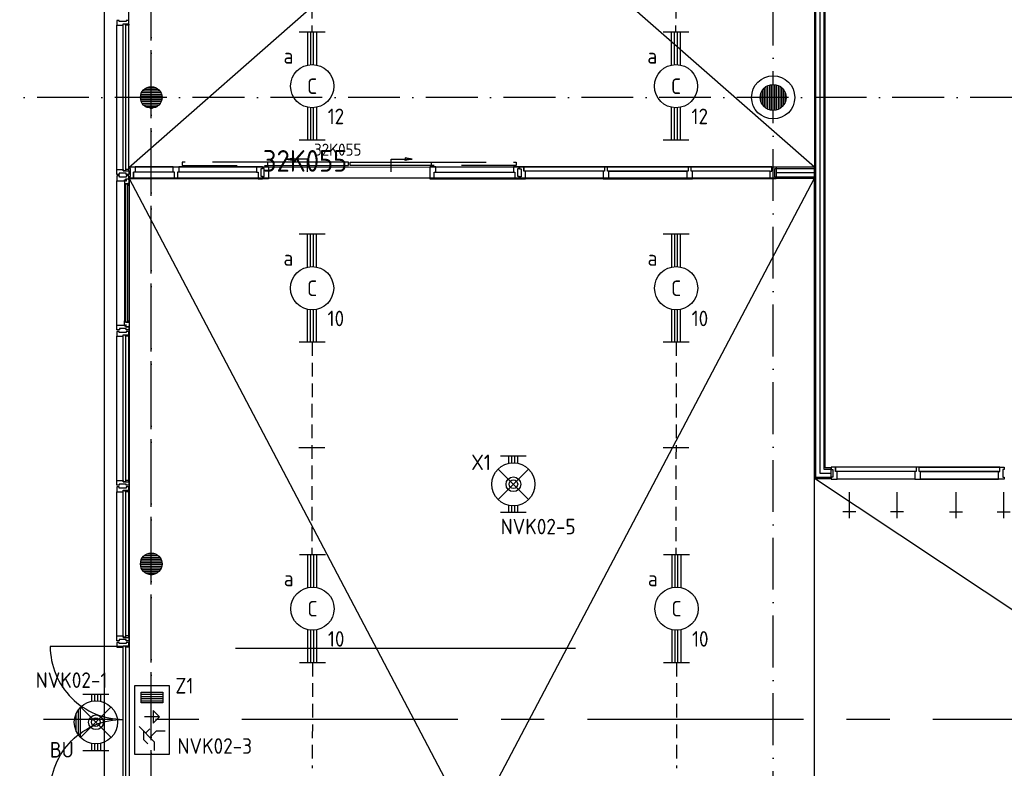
# Model space of a CAD drawing. Header units: millimetres. Extents: x 90707 to 259985, y -1262 to 84291.
# Tile 9 of 85: x 97023 to 108422, y 50041 to 58708. Entities that reach past the tile are written whole.
import ezdxf
from ezdxf.enums import TextEntityAlignment as Align

# ---------------------------------------------------------------- set-up
doc = ezdxf.new("R2010")
doc.units = ezdxf.units.MM
doc.header["$LTSCALE"] = 100
for name, pattern in [('CENTER2', [11.25, 7.5, -1.25, 1.25, -1.25]), ('CENTERX2', [40, 25, -5, 5, -5]), ('DASHDOT', [9, 6, -1.5, 0, -1.5]), ('HIDDEN', [9.525, 6.35, -3.175])]:
    doc.linetypes.add(name, pattern=pattern)
doc.layers.get('0').update_dxf_attribs({"linetype": 'CONTINUOUS'})
for name, color, linetype in [('AL$1----_ALGEMEEN', 7, 'CONTINUOUS'), ('AL$1----_MAATVOERING', 7, 'CONTINUOUS'), ('AL$7----_STRAMIEN', 1, 'DASHDOT'), ('AL$8----_HULPKOLOM', 2, 'CONTINUOUS'), ('AL$8----_HULPLIJNEN', 2, 'CONTINUOUS'), ('AL21----_BUITENWAND', 4, 'CONTINUOUS'), ('AL22----_BINNENWAND', 7, 'CONTINUOUS'), ('AL28----_KONSTRUKTIE', 3, 'CONTINUOUS'), ('AL31----_BUITENKOZ', 7, 'CONTINUOUS'), ('AL32----_BINNENKOZ', 7, 'CONTINUOUS'), ('AL32----_KOZIJNMERK', 1, 'CONTINUOUS'), ('AL74----_INRSANITAIR', 7, 'CONTINUOUS'), ('ALL-----_REFLIJNEN', 8, 'CONTINUOUS'), ('ALN-----_BLOCKNAAM', 2, 'CONTINUOUS'), ('ALXAA---_GEWBETON', 12, 'CONTINUOUS'), ('ALXOU---_GLAS', 7, 'CONTINUOUS'), ('EB63101-_ATTRIB', 2, 'CONTINUOUS'), ('EB63202-_ATTRIB', 2, 'CONTINUOUS'), ('EB63501-_ATTRIB', 2, 'CONTINUOUS'), ('EL63101-_LICHT-ARM', 3, 'CONTINUOUS'), ('EL63202-_NOODVRL-TXT', 3, 'CONTINUOUS'), ('EL63501-_NOODVRL-ARM', 3, 'CONTINUOUS'), ('EL6441--_DATACOM', 3, 'CONTINUOUS'), ('LIJN035', 50, 'CONTINUOUS'), ('STRAMIEN', 1, 'CENTER2'), ('VOLGNUMMER', 7, 'CONTINUOUS')]:
    doc.layers.add(name, color=color, linetype=linetype)
doc.styles.add('1_8', font='ISO', dxfattribs={"height": 1.8})
doc.styles.add('NORATT', font='isocp.shx')
doc.styles.get("Standard").update_dxf_attribs({"font": 'iso.shx'})

# ---------------------------------------------------------------- blocks, each defined once
blk = doc.blocks.new('EJ3T01W')
at = {"color": 0}
for p, q in [((-3.25, -1.5), (-3.25, 1.5)), ((-1.77, 1.77), (1.77, -1.77)), ((1.77, 1.77), (-1.77, -1.77)), ((3.25, -1.5), (3.25, 1.5)), ((-3.25, 0.52), (-2.44, 0.52)), ((-3.25, 0.17), (-2.49, 0.17)), ((2.44, 0.52), (3.25, 0.52)), ((2.49, 0.17), (3.25, 0.17)), ((-3.25, -0.17), (-2.49, -0.17)), ((-3.25, -0.52), (-2.44, -0.52)), ((2.44, -0.52), (3.25, -0.52)), ((2.49, -0.17), (3.25, -0.17))]:
    blk.add_line(p, q, dxfattribs=at)
for p, q in [((1.77, -1.77), (-1.77, -1.77)), ((1.48, -2.02), (-1.48, -2.02)), ((1.05, -2.27), (-1.05, -2.27))]:
    blk.add_line(p, q)
at = {"color": 6}
blk.add_lwpolyline([(1.77, -1.77), (1.75, -1.75)], dxfattribs=at)
at = {"color": 0}
for radius in [2.5, 0.85, 0.5]:
    blk.add_circle((0, 0), radius, dxfattribs=at)
at = {"color": 6, "style": '1_8'}
for tag, flags, p in [('A_CODE', 8, (-3.5, 2.75)), ('SCHAK', 8, (3.5, 2.75)), ('GROEP', 8, (-3.5, -2.75)), ('KAST', 9, (3.5, -2.75))]:
    blk.add_attdef(tag, text='', height=1.8, dxfattribs=dict(at, flags=flags)).set_placement(p, align=Align.MIDDLE)
blk = doc.blocks.new('ES3N026')
for p, q in [((2.25, 1.25), (2.25, -1.25)), ((2.5, 1.25), (2.5, -1.25)), ((2.75, 1.25), (2.75, -1.25)), ((3, 1.25), (3, -1.25)), ((-1.5, 0.75), (-1, 0.25)), ((0.38, -0.88), (0.38, 0.87))]:
    blk.add_line(p, q)
for points in [[(4.01, 2.01), (4.01, -1.98), (-3.99, -1.98), (-3.99, 2.01)], [(3.25, -1.25), (2, -1.25), (2, 1.25), (3.25, 1.25)], [(0.38, -0.88), (1.12, -0.13), (-0.37, -0.13)]]:
    blk.add_lwpolyline(points, close=True)
for points in [[(-0.75, 1.5), (-2.5, -0.25), (-3.5, -0.25)], [(-1.25, 1), (-2.25, 1), (-2.75, 0.5)], [(-2, 0.25), (-1.25, -0.5), (-1.25, -1.5)]]:
    blk.add_lwpolyline(points)
at = {"color": 2, "style": '1_8', "flags": 8}
blk.add_attdef('NUMMER', text='', height=1.8, dxfattribs=at).set_placement((4, 3.75), align=Align.MIDDLE)
at = {"style": '1_8'}
for tag, flags, p in [('A_CODE', 8, (-3.5, 2.75)), ('SCHAK', 8, (3.5, 2.75)), ('GROEP', 8, (-3.5, -2.75)), ('KAST', 9, (3.5, -2.75))]:
    blk.add_attdef(tag, text='', height=1.8, dxfattribs=dict(at, flags=flags)).set_placement(p, align=Align.MIDDLE_CENTER)
blk = doc.blocks.new('EJ3T01')
at = {"color": 0}
for p, q in [((-3.25, -1.5), (-3.25, 1.5)), ((-1.77, 1.77), (1.77, -1.77)), ((1.77, 1.77), (-1.77, -1.77)), ((3.25, -1.5), (3.25, 1.5)), ((-3.25, 0.52), (-2.44, 0.52)), ((-3.25, 0.17), (-2.49, 0.17)), ((2.44, 0.52), (3.25, 0.52)), ((2.49, 0.17), (3.25, 0.17)), ((-3.25, -0.17), (-2.49, -0.17)), ((-3.25, -0.52), (-2.44, -0.52)), ((2.44, -0.52), (3.25, -0.52)), ((2.49, -0.17), (3.25, -0.17))]:
    blk.add_line(p, q, dxfattribs=at)
at = {"color": 6}
blk.add_lwpolyline([(1.77, -1.77), (1.75, -1.75)], dxfattribs=at)
at = {"color": 0}
for radius in [2.5, 0.85, 0.5]:
    blk.add_circle((0, 0), radius, dxfattribs=at)
at = {"color": 6, "style": '1_8'}
for tag, flags, p in [('A_CODE', 8, (-3.5, 2.75)), ('SCHAK', 8, (3.5, 2.75)), ('GROEP', 8, (-3.5, -2.75)), ('KAST', 9, (3.5, -2.75))]:
    blk.add_attdef(tag, text='', height=1.8, dxfattribs=dict(at, flags=flags)).set_placement(p, align=Align.MIDDLE)
blk = doc.blocks.new('EJ3T20')
at = {"color": 0}
for p, q in [((-6.25, -1.5), (-6.25, 1.5)), ((-6.25, -1.5), (-6.25, 1.5)), ((6.25, -1.5), (6.25, 1.5)), ((6.25, -1.5), (6.25, 1.5)), ((-6.25, 0.52), (-2.44, 0.52)), ((-6.25, 0.52), (-2.44, 0.52)), ((-6.25, 0.17), (-2.49, 0.17)), ((-6.25, 0.17), (-2.49, 0.17)), ((2.44, 0.52), (6.25, 0.52)), ((2.44, 0.52), (6.25, 0.52)), ((2.49, 0.17), (6.25, 0.17)), ((2.49, 0.17), (6.25, 0.17)), ((-6.25, -0.17), (-2.49, -0.17)), ((-6.25, -0.17), (-2.49, -0.17)), ((-6.25, -0.52), (-2.44, -0.52)), ((-6.25, -0.52), (-2.44, -0.52)), ((2.44, -0.52), (6.25, -0.52)), ((2.44, -0.52), (6.25, -0.52)), ((2.49, -0.17), (6.25, -0.17)), ((2.49, -0.17), (6.25, -0.17))]:
    blk.add_line(p, q, dxfattribs=at)
blk.add_circle((0, 0), 2.5, dxfattribs=at)
blk.add_circle((0, 0), 2.5, dxfattribs=at)
at = {"style": 'NORATT', "flags": 9}
blk.add_attdef('GELIJK', text='', height=1.8, dxfattribs=at).set_placement((3.5, 5), align=Align.MIDDLE_CENTER)
at = {"color": 6}
for tag, style, flags, p in [('SCHAK', 'NORATT', 8, (3.5, 2.75)), ('SCHAK', '1_8', 8, (3.5, 2.75)), ('A_CODE', 'NORATT', 8, (0, 0)), ('A_CODE', '1_8', 8, (0, 0)), ('GROEP', 'NORATT', 8, (-3.5, -2.75)), ('GROEP', '1_8', 8, (-3.5, -2.75)), ('KAST', 'NORATT', 9, (3.5, -2.75)), ('KAST', '1_8', 9, (3.5, -2.75))]:
    blk.add_attdef(tag, text='', height=1.8, dxfattribs=dict(at, style=style, flags=flags)).set_placement(p, align=Align.MIDDLE)
blk = doc.blocks.new('32K055')
at = {"layer": 'AL31----_BUITENKOZ'}
for points in [[(273, 144), (355, 160), (355, 144)], [(273, 144), (355, 128), (355, 144)], [(516, -3), (516, 144), (273, 144)], [(1485, -3), (1485, 144), (1728, 144)], [(1728, 144), (1646, 160), (1646, 144)], [(1728, 144), (1646, 128), (1646, 144)]]:
    blk.add_lwpolyline(points, dxfattribs=at)
at = {"layer": 'AL31----_BUITENKOZ', "color": 1, "linetype": 'HIDDEN'}
for points in [[(52, 112), (-933, 112), (-933, 71), (52, 71)], [(1949, 112), (2934, 112), (2934, 71), (1949, 71)]]:
    blk.add_lwpolyline(points, dxfattribs=at)
at = {"layer": 'AL31----_BUITENKOZ', "linetype": 'Continuous'}
for points in [[(991, 71), (991, 112), (52, 112), (52, 71)], [(1011, 71), (1011, 112), (1949, 112), (1949, 71)]]:
    blk.add_lwpolyline(points, close=True, dxfattribs=at)
at = {"layer": 'AL32----_BINNENKOZ'}
for points in [[(0, -82), (0, -57), (16, -57), (16, 35), (0, 35), (0, 57), (67, 57), (67, -6), (67, -6), (67, -82), (0, -82)], [(2968, -82), (2968, -57), (2952, -57), (2952, 35), (2968, 35), (2968, 57), (2901, 57), (2901, -6), (2918, -6), (2918, -82), (2968, -82)]]:
    blk.add_lwpolyline(points, dxfattribs=at)
blk.add_lwpolyline([(2001, -6), (2001, 57), (1934, 57), (1934, -82), (1984, -82), (1984, -6)], close=True, dxfattribs=at)
at = {"layer": 'AL32----_BINNENKOZ', "color": 1}
for points in [[(2001, 57), (2901, 57)], [(1984, -82), (2918, -82)], [(2001, -6), (2901, -6)]]:
    blk.add_lwpolyline(points, dxfattribs=at)
at = {"layer": 'AL32----_KOZIJNMERK'}
blk.add_text('32K055', height=140, dxfattribs=at).set_placement((593, 185))
at = {"layer": 'ALN-----_BLOCKNAAM', "linetype": 'Continuous'}
blk.add_text('32K055', height=250, dxfattribs=at).set_placement((0, 0))
blk = doc.blocks.new('A$Cca306792')
at = {"layer": 'AL$1----_ALGEMEEN', "color": 8}
for p, q in [((7171, 43063), (15105, 58136)), ((15105, 58136), (7171, 58135)), ((15105, 43063), (7171, 58135)), ((7171, 58135), (7171, 43063)), ((15105, 43063), (15105, 58136)), ((32566, 43059), (15105, 54657)), ((15105, 43063), (15105, 54657))]:
    blk.add_line(p, q, dxfattribs=at)
at = {"layer": 'AL$1----_MAATVOERING', "color": 8}
for p, q in [((7168, 58260), (15105, 65225)), ((15105, 58261), (7168, 65225)), ((7168, 58260), (7168, 65225)), ((15105, 65225), (15105, 58261)), ((15105, 58261), (7168, 58260))]:
    blk.add_line(p, q, dxfattribs=at)
at = {"layer": 'AL$7----_STRAMIEN', "color": 1}
for points in [[(7428, 38313), (7428, 78902)], [(7428, 38128), (7428, 78717)], [(14628, 38070), (14628, 78659)], [(146222, 59070), (2867, 59070)]]:
    blk.add_lwpolyline(points, dxfattribs=at)
at = {"layer": 'AL$8----_HULPKOLOM', "color": 8}
blk.add_circle((14628, 59070), 250, dxfattribs=at)
at = {"layer": 'AL$8----_HULPLIJNEN', "color": 8}
for p, q in [((15220, 56760), (15220, 64028)), ((8404, 52695), (12340, 52695))]:
    blk.add_line(p, q, dxfattribs=at)
at = {"layer": 'AL21----_BUITENWAND', "color": 8}
for p, q in [((6888, 58020), (6888, 77010)), ((6888, 42780), (6888, 58020))]:
    blk.add_line(p, q, dxfattribs=at)
at = {"layer": 'AL22----_BINNENWAND', "color": 8}
for p, q in [((15105, 65225), (15105, 54657)), ((15230, 54782), (15230, 65100)), ((15105, 58261), (14661, 58261)), ((14661, 58261), (14661, 58136)), ((15105, 58136), (15105, 58261)), ((14661, 58136), (15105, 58136)), ((15301, 54782), (15230, 54782)), ((15301, 54657), (15301, 54782)), ((15105, 54657), (15301, 54657))]:
    blk.add_line(p, q, dxfattribs=at)
at = {"layer": 'AL22----_BINNENWAND', "color": 8, "linetype": 'Continuous'}
for p, q in [((15120, 65210), (15120, 54672)), ((15215, 65115), (15215, 54767)), ((14661, 58246), (15105, 58246)), ((14661, 58151), (15105, 58151)), ((15215, 54767), (15301, 54767)), ((15120, 54672), (15301, 54672))]:
    blk.add_line(p, q, dxfattribs=at)
at = {"layer": 'AL28----_KONSTRUKTIE', "color": 8}
for centre, radius in [((7428, 59070), 125), ((7428, 59070), 125), ((7428, 59070), 125), ((7428, 59070), 125), ((14628, 59070), 150), ((7428, 53670), 125), ((7428, 53670), 125), ((7428, 53670), 125), ((7428, 53670), 125)]:
    blk.add_circle(centre, radius, dxfattribs=at)
at = {"layer": 'AL31----_BUITENKOZ', "color": 8, "linetype": 'Continuous'}
for p, q in [((7035, 59961), (7029, 59961)), ((7029, 59961), (7029, 59942)), ((7049, 59961), (7035, 59961)), ((7058, 59961), (7049, 59961)), ((7049, 59961), (7049, 59961)), ((7058, 59947), (7058, 59961)), ((7148, 59961), (7138, 59961)), ((7138, 59961), (7138, 59947)), ((7162, 59961), (7148, 59961)), ((7148, 59961), (7148, 59961)), ((7168, 59961), (7162, 59961)), ((7168, 59922), (7168, 59961)), ((7029, 59942), (7029, 59905)), ((7029, 59905), (7036, 59905)), ((7036, 59905), (7040, 59905)), ((7040, 59905), (7048, 59905)), ((7048, 59905), (7101, 59905)), ((7138, 59947), (7058, 59947)), ((7101, 59905), (7101, 59922)), ((7101, 59922), (7168, 59922)), ((7131, 59922), (7163, 59922)), ((7131, 59905), (7131, 59922)), ((7168, 59905), (7131, 59905)), ((7163, 59922), (7163, 59917)), ((7163, 59917), (7168, 59917)), ((7168, 59917), (7168, 59905)), ((7029, 58198), (7029, 58235)), ((7029, 58235), (7036, 58235)), ((7029, 58179), (7029, 58198)), ((7035, 58179), (7029, 58179)), ((7049, 58179), (7035, 58179)), ((7036, 58235), (7040, 58235)), ((7040, 58235), (7048, 58235)), ((7048, 58235), (7101, 58235)), ((7058, 58179), (7049, 58179)), ((7049, 58179), (7049, 58179)), ((7138, 58193), (7058, 58193)), ((7058, 58193), (7058, 58179)), ((7101, 58235), (7101, 58218)), ((7101, 58218), (7168, 58218)), ((7168, 58235), (7131, 58235)), ((7131, 58235), (7131, 58218)), ((7131, 58218), (7163, 58218)), ((7138, 58179), (7138, 58193)), ((7148, 58179), (7138, 58179)), ((7162, 58179), (7148, 58179)), ((7148, 58179), (7148, 58179)), ((7168, 58179), (7162, 58179)), ((7163, 58218), (7163, 58223)), ((7163, 58223), (7168, 58223)), ((7168, 58223), (7168, 58235)), ((7168, 58218), (7168, 58179)), ((7035, 56361), (7029, 56361)), ((7029, 56361), (7029, 56342)), ((7029, 56342), (7029, 56305)), ((7049, 56361), (7035, 56361)), ((7058, 56361), (7049, 56361)), ((7049, 56361), (7049, 56361)), ((7058, 56347), (7058, 56361)), ((7138, 56347), (7058, 56347)), ((7101, 56305), (7101, 56322)), ((7101, 56322), (7168, 56322)), ((7131, 56322), (7163, 56322)), ((7131, 56305), (7131, 56322)), ((7148, 56361), (7138, 56361)), ((7138, 56361), (7138, 56347)), ((7162, 56361), (7148, 56361)), ((7148, 56361), (7148, 56361)), ((7168, 56361), (7162, 56361)), ((7163, 56322), (7163, 56317)), ((7163, 56317), (7168, 56317)), ((7168, 56322), (7168, 56361)), ((7168, 56317), (7168, 56305)), ((7029, 56305), (7036, 56305)), ((7036, 56305), (7040, 56305)), ((7040, 56305), (7048, 56305)), ((7048, 56305), (7101, 56305)), ((7168, 56305), (7131, 56305)), ((7029, 54598), (7029, 54635)), ((7029, 54635), (7036, 54635)), ((7036, 54635), (7040, 54635)), ((7040, 54635), (7048, 54635)), ((7048, 54635), (7101, 54635)), ((7101, 54635), (7101, 54618)), ((7101, 54618), (7168, 54618)), ((7168, 54635), (7131, 54635)), ((7131, 54635), (7131, 54618)), ((7131, 54618), (7163, 54618)), ((7163, 54618), (7163, 54623)), ((7163, 54623), (7168, 54623)), ((7168, 54623), (7168, 54635)), ((7168, 54618), (7168, 54579)), ((7029, 54579), (7029, 54598)), ((7035, 54579), (7029, 54579)), ((7035, 54561), (7029, 54561)), ((7029, 54561), (7029, 54542)), ((7029, 54542), (7029, 54505)), ((7029, 54505), (7036, 54505)), ((7049, 54579), (7035, 54579)), ((7049, 54561), (7035, 54561)), ((7036, 54505), (7040, 54505)), ((7040, 54505), (7048, 54505)), ((7048, 54505), (7101, 54505)), ((7058, 54579), (7049, 54579)), ((7049, 54579), (7049, 54579)), ((7058, 54561), (7049, 54561)), ((7049, 54561), (7049, 54561)), ((7138, 54593), (7058, 54593)), ((7058, 54593), (7058, 54579)), ((7058, 54547), (7058, 54561)), ((7138, 54547), (7058, 54547)), ((7101, 54505), (7101, 54522)), ((7101, 54522), (7168, 54522)), ((7131, 54522), (7163, 54522)), ((7131, 54505), (7131, 54522)), ((7168, 54505), (7131, 54505)), ((7138, 54579), (7138, 54593)), ((7148, 54579), (7138, 54579)), ((7148, 54561), (7138, 54561)), ((7138, 54561), (7138, 54547)), ((7162, 54579), (7148, 54579)), ((7148, 54579), (7148, 54579)), ((7162, 54561), (7148, 54561)), ((7148, 54561), (7148, 54561)), ((7168, 54579), (7162, 54579)), ((7168, 54561), (7162, 54561)), ((7163, 54522), (7163, 54517)), ((7163, 54517), (7168, 54517)), ((7168, 54522), (7168, 54561)), ((7168, 54517), (7168, 54505)), ((7029, 52798), (7029, 52835)), ((7029, 52835), (7036, 52835)), ((7029, 52779), (7029, 52798)), ((7036, 52835), (7040, 52835)), ((7040, 52835), (7048, 52835)), ((7048, 52835), (7101, 52835)), ((7138, 52793), (7058, 52793)), ((7058, 52793), (7058, 52779)), ((7101, 52835), (7101, 52818)), ((7101, 52818), (7168, 52818)), ((7168, 52835), (7131, 52835)), ((7131, 52835), (7131, 52818)), ((7131, 52818), (7163, 52818)), ((7138, 52779), (7138, 52793)), ((7163, 52818), (7163, 52823)), ((7163, 52823), (7168, 52823)), ((7168, 52823), (7168, 52835)), ((7168, 52818), (7168, 52779)), ((7035, 52779), (7029, 52779)), ((7049, 52779), (7035, 52779)), ((7058, 52779), (7049, 52779)), ((7049, 52779), (7049, 52779)), ((7148, 52779), (7138, 52779)), ((7162, 52779), (7148, 52779)), ((7148, 52779), (7148, 52779)), ((7168, 52779), (7162, 52779))]:
    blk.add_line(p, q, dxfattribs=at)
at = {"layer": 'AL31----_BUITENKOZ', "color": 8}
for p, q in [((7029, 58235), (7029, 59905)), ((7168, 58235), (7168, 59905)), ((7059, 58161), (7029, 58161)), ((7029, 58161), (7029, 58105)), ((7059, 58147), (7059, 58161)), ((7139, 58147), (7059, 58147)), ((7168, 58161), (7139, 58161)), ((7139, 58161), (7139, 58147)), ((7168, 58128), (7168, 58161)), ((7029, 56435), (7029, 58105)), ((7029, 58105), (7117, 58105)), ((7117, 58105), (7117, 58114)), ((7117, 58114), (7132, 58114)), ((7132, 58110), (7117, 58110)), ((7117, 58110), (7117, 58105)), ((7117, 58105), (7117, 58058)), ((7117, 58058), (7117, 56482)), ((7117, 58058), (7130, 58055)), ((7130, 58055), (7130, 58072)), ((7130, 58072), (7171, 58072)), ((7132, 58114), (7132, 58128)), ((7132, 58128), (7168, 58128)), ((7132, 58102), (7132, 58110)), ((7137, 58102), (7132, 58102)), ((7167, 58124), (7137, 58124)), ((7137, 58124), (7137, 58102)), ((7169, 58072), (7155, 58072)), ((7155, 58072), (7155, 58055)), ((7155, 58055), (7169, 58055)), ((7167, 58117), (7167, 58124)), ((7171, 58115), (7167, 58117)), ((7169, 58055), (7169, 58072)), ((7171, 58072), (7171, 58115)), ((7171, 58058), (7171, 56482)), ((7029, 56379), (7029, 56435)), ((7029, 56435), (7117, 56435)), ((7117, 56482), (7130, 56484)), ((7117, 56435), (7117, 56482)), ((7117, 56435), (7117, 56426)), ((7117, 56429), (7117, 56435)), ((7132, 56429), (7117, 56429)), ((7130, 56484), (7130, 56467)), ((7130, 56467), (7171, 56467)), ((7137, 56437), (7132, 56437)), ((7132, 56437), (7132, 56429)), ((7137, 56415), (7137, 56437)), ((7155, 56467), (7155, 56484)), ((7155, 56484), (7169, 56484)), ((7169, 56467), (7155, 56467)), ((7169, 56484), (7169, 56467)), ((7171, 56467), (7171, 56424)), ((7059, 56379), (7029, 56379)), ((7139, 56393), (7059, 56393)), ((7059, 56393), (7059, 56379)), ((7117, 56426), (7132, 56426)), ((7132, 56426), (7132, 56412)), ((7132, 56412), (7168, 56412)), ((7167, 56415), (7137, 56415)), ((7139, 56379), (7139, 56393)), ((7168, 56379), (7139, 56379)), ((7171, 56424), (7167, 56422)), ((7167, 56422), (7167, 56415)), ((7168, 56412), (7168, 56379)), ((7029, 54635), (7029, 56305)), ((7168, 54635), (7168, 56305)), ((7029, 52835), (7029, 54505)), ((7168, 52835), (7168, 54505))]:
    blk.add_line(p, q, dxfattribs=at)
for points in [[(7103, 52715), (6258, 52715, 0.414214), (7103, 51870, 0.414214)], [(7103, 51024), (6258, 51024, -0.414214), (7103, 51870, -0.414214)]]:
    blk.add_lwpolyline(points, format="xyb", dxfattribs=at)
at = {"layer": 'AL31----_BUITENKOZ', "color": 8, "linetype": 'Continuous'}
for points in [[(7168, 52722), (7168, 52761), (7162, 52761), (7148, 52761), (7148, 52761), (7138, 52761), (7138, 52747), (7058, 52747), (7058, 52761), (7049, 52761), (7049, 52761), (7035, 52761), (7029, 52761), (7029, 52742), (7029, 52705), (7036, 52705), (7040, 52705), (7048, 52705), (7101, 52705), (7101, 52722)], [(7131, 52722), (7163, 52722), (7163, 52717), (7168, 52717), (7168, 52705), (7131, 52705)]]:
    blk.add_lwpolyline(points, close=True, dxfattribs=at)
at = {"layer": 'AL32----_BINNENKOZ', "color": 8}
for p, q in [((11743, 58267), (11743, 58216)), ((7223, 58128), (7223, 58204)), ((15351, 54789), (15351, 54738))]:
    blk.add_line(p, q, dxfattribs=at)
for points in [[(7173, 58128), (7173, 58153), (7189, 58153), (7189, 58245), (7173, 58245), (7173, 58267), (7240, 58267), (7240, 58204), (7223, 58204), (7223, 58128), (7173, 58128)], [(7681, 58267), (7240, 58267)], [(7698, 58128), (7698, 58204), (7681, 58204), (7681, 58267), (7748, 58267), (7748, 58204), (7731, 58204), (7731, 58128), (7698, 58128)], [(8648, 58267), (7748, 58267)], [(8648, 58267), (7748, 58267)], [(8715, 58128), (8715, 58153), (8699, 58153), (8699, 58245), (8715, 58245), (8715, 58267), (8648, 58267), (8648, 58204), (8665, 58204), (8665, 58128), (8715, 58128)], [(11693, 58267), (11693, 58242), (11709, 58242), (11709, 58150), (11693, 58150), (11693, 58128), (11760, 58128), (11760, 58216), (11743, 58216), (11743, 58267), (11693, 58267)], [(12677, 58267), (11743, 58267)], [(12677, 58267), (12677, 58216), (12660, 58216), (12660, 58128), (12727, 58128), (12727, 58216), (12710, 58216), (12710, 58267), (12677, 58267)], [(12710, 58267), (13644, 58267)], [(13644, 58267), (12710, 58267)], [(13644, 58267), (13644, 58216), (13627, 58216), (13627, 58128), (13694, 58128), (13694, 58216), (13677, 58216), (13677, 58267), (13644, 58267)], [(14611, 58267), (13677, 58267)], [(14661, 58267), (14661, 58242), (14645, 58242), (14645, 58150), (14661, 58150), (14661, 58128), (14594, 58128), (14594, 58216), (14611, 58216), (14611, 58267), (14661, 58267)], [(7681, 58204), (7240, 58204)], [(8648, 58204), (7748, 58204)], [(12660, 58216), (11760, 58216)], [(12727, 58216), (13627, 58216)], [(13627, 58216), (12727, 58216)], [(14594, 58216), (13694, 58216)], [(7698, 58128), (7223, 58128)], [(8665, 58128), (7731, 58128)], [(12660, 58128), (11760, 58128)], [(12727, 58128), (13627, 58128)], [(13627, 58128), (12727, 58128)], [(12727, 58128), (13627, 58128)], [(13627, 58128), (12727, 58128)], [(14594, 58128), (13694, 58128)], [(14594, 58128), (13694, 58128)], [(15301, 54789), (15301, 54764), (15317, 54764), (15317, 54672), (15301, 54672), (15301, 54650), (15368, 54650), (15368, 54738), (15351, 54738), (15351, 54789), (15301, 54789)], [(16285, 54789), (15351, 54789)], [(16268, 54738), (15368, 54738)], [(16285, 54789), (16285, 54738), (16268, 54738), (16268, 54650), (16335, 54650), (16335, 54738), (16318, 54738), (16318, 54789), (16285, 54789)], [(17252, 54789), (16318, 54789)], [(16318, 54789), (17252, 54789)], [(17235, 54738), (16335, 54738)], [(16335, 54738), (17235, 54738)], [(17302, 54789), (17302, 54764), (17286, 54764), (17286, 54672), (17302, 54672), (17302, 54650), (17235, 54650), (17235, 54738), (17252, 54738), (17252, 54789), (17302, 54789)], [(16268, 54650), (15368, 54650)], [(17235, 54650), (16335, 54650)], [(16335, 54650), (17235, 54650)], [(17235, 54650), (16335, 54650)], [(16335, 54650), (17235, 54650)]]:
    blk.add_lwpolyline(points, dxfattribs=at)
at = {"layer": 'AL74----_INRSANITAIR', "color": 2, "linetype": 'Continuous'}
for points in [[(15509, 54498), (15509, 54198)], [(16060, 54498), (16060, 54198)], [(16744, 54498), (16744, 54198)], [(17295, 54498), (17295, 54198)], [(15584, 54273), (15434, 54273)], [(16135, 54273), (15985, 54273)], [(16669, 54273), (16819, 54273)], [(17220, 54273), (17370, 54273)]]:
    blk.add_lwpolyline(points, dxfattribs=at)
at = {"layer": 'ALL-----_REFLIJNEN', "color": 8, "linetype": 'Continuous'}
for p, q in [((15167, 65162), (15167, 54720)), ((14661, 58199), (15105, 58199)), ((15167, 54720), (15301, 54720))]:
    blk.add_line(p, q, dxfattribs=at)
at = {"layer": 'ALXAA---_GEWBETON', "color": 8}
for p, q in [((7348, 59165), (7509, 59165)), ((7348, 59165), (7509, 59165)), ((7348, 59165), (7509, 59165)), ((7348, 59165), (7509, 59165)), ((7381, 59185), (7476, 59185)), ((7381, 59185), (7476, 59185)), ((7381, 59185), (7476, 59185)), ((7381, 59185), (7476, 59185)), ((14528, 58958), (14528, 59181)), ((14548, 58943), (14548, 59196)), ((14568, 58932), (14568, 59207)), ((14588, 58925), (14588, 59214)), ((14608, 58921), (14608, 59218)), ((14628, 58920), (14628, 59220)), ((14648, 58921), (14648, 59218)), ((14668, 58925), (14668, 59214)), ((14688, 58932), (14688, 59207)), ((14708, 58943), (14708, 59196)), ((14728, 58958), (14728, 59181)), ((7303, 59065), (7553, 59065)), ((7303, 59065), (7553, 59065)), ((7303, 59065), (7553, 59065)), ((7303, 59065), (7553, 59065)), ((7304, 59085), (7552, 59085)), ((7304, 59085), (7552, 59085)), ((7304, 59085), (7552, 59085)), ((7304, 59085), (7552, 59085)), ((7309, 59105), (7548, 59105)), ((7309, 59105), (7548, 59105)), ((7309, 59105), (7548, 59105)), ((7309, 59105), (7548, 59105)), ((7316, 59125), (7540, 59125)), ((7316, 59125), (7540, 59125)), ((7316, 59125), (7540, 59125)), ((7316, 59125), (7540, 59125)), ((7329, 59145), (7528, 59145)), ((7329, 59145), (7528, 59145)), ((7329, 59145), (7528, 59145)), ((7329, 59145), (7528, 59145)), ((14488, 59016), (14488, 59123)), ((14508, 58980), (14508, 59160)), ((14748, 58980), (14748, 59160)), ((14768, 59016), (14768, 59123)), ((7306, 59045), (7551, 59045)), ((7306, 59045), (7551, 59045)), ((7306, 59045), (7551, 59045)), ((7306, 59045), (7551, 59045)), ((7311, 59025), (7545, 59025)), ((7311, 59025), (7545, 59025)), ((7311, 59025), (7545, 59025)), ((7311, 59025), (7545, 59025)), ((7321, 59005), (7536, 59005)), ((7321, 59005), (7536, 59005)), ((7321, 59005), (7536, 59005)), ((7321, 59005), (7536, 59005)), ((7336, 58985), (7521, 58985)), ((7336, 58985), (7521, 58985)), ((7336, 58985), (7521, 58985)), ((7336, 58985), (7521, 58985)), ((7359, 58965), (7497, 58965)), ((7359, 58965), (7497, 58965)), ((7359, 58965), (7497, 58965)), ((7359, 58965), (7497, 58965)), ((7415, 58945), (7442, 58945)), ((7415, 58945), (7442, 58945)), ((7415, 58945), (7442, 58945)), ((7415, 58945), (7442, 58945)), ((7309, 53705), (7548, 53705)), ((7309, 53705), (7548, 53705)), ((7309, 53705), (7548, 53705)), ((7309, 53705), (7548, 53705)), ((7316, 53725), (7540, 53725)), ((7316, 53725), (7540, 53725)), ((7316, 53725), (7540, 53725)), ((7316, 53725), (7540, 53725)), ((7329, 53745), (7528, 53745)), ((7329, 53745), (7528, 53745)), ((7329, 53745), (7528, 53745)), ((7329, 53745), (7528, 53745)), ((7348, 53765), (7509, 53765)), ((7348, 53765), (7509, 53765)), ((7348, 53765), (7509, 53765)), ((7348, 53765), (7509, 53765)), ((7381, 53785), (7476, 53785)), ((7381, 53785), (7476, 53785)), ((7381, 53785), (7476, 53785)), ((7381, 53785), (7476, 53785)), ((7303, 53665), (7553, 53665)), ((7303, 53665), (7553, 53665)), ((7303, 53665), (7553, 53665)), ((7303, 53665), (7553, 53665)), ((7304, 53685), (7552, 53685)), ((7304, 53685), (7552, 53685)), ((7304, 53685), (7552, 53685)), ((7304, 53685), (7552, 53685)), ((7306, 53645), (7551, 53645)), ((7306, 53645), (7551, 53645)), ((7306, 53645), (7551, 53645)), ((7306, 53645), (7551, 53645)), ((7311, 53625), (7545, 53625)), ((7311, 53625), (7545, 53625)), ((7311, 53625), (7545, 53625)), ((7311, 53625), (7545, 53625)), ((7321, 53605), (7536, 53605)), ((7321, 53605), (7536, 53605)), ((7321, 53605), (7536, 53605)), ((7321, 53605), (7536, 53605)), ((7336, 53585), (7521, 53585)), ((7336, 53585), (7521, 53585)), ((7336, 53585), (7521, 53585)), ((7336, 53585), (7521, 53585)), ((7359, 53565), (7497, 53565)), ((7359, 53565), (7497, 53565)), ((7359, 53565), (7497, 53565)), ((7359, 53565), (7497, 53565)), ((7415, 53545), (7442, 53545)), ((7415, 53545), (7442, 53545)), ((7415, 53545), (7442, 53545)), ((7415, 53545), (7442, 53545))]:
    blk.add_line(p, q, dxfattribs=at)
at = {"layer": 'ALXOU---_GLAS', "color": 8}
for p, q in [((7103, 59920), (7129, 59920)), ((7103, 58220), (7103, 59920)), ((7129, 59920), (7129, 58220)), ((7129, 58220), (7103, 58220)), ((7132, 58070), (7153, 58070)), ((7132, 56469), (7132, 58070)), ((7153, 58070), (7153, 56469)), ((7153, 56469), (7132, 56469)), ((7103, 56320), (7129, 56320)), ((7103, 54620), (7103, 56320)), ((7129, 56320), (7129, 54620)), ((7129, 54620), (7103, 54620)), ((7103, 54520), (7129, 54520)), ((7103, 52820), (7103, 54520)), ((7129, 54520), (7129, 52820)), ((7129, 52820), (7103, 52820))]:
    blk.add_line(p, q, dxfattribs=at)
blk.add_lwpolyline([(7103, 52720), (7129, 52720), (7129, 51020), (7103, 51020)], close=True, dxfattribs=at)
at = {"layer": 'STRAMIEN', "linetype": 'CENTERX2'}
blk.add_lwpolyline([(38978, 51870), (6180, 51870)], dxfattribs=at)
at = {"layer": 'AL32----_BINNENKOZ', "color": 8}
blk.add_blockref('32K055', (8720, 58210), dxfattribs=at)
at = {"layer": 'VOLGNUMMER', "color": 252, "linetype": 'ByBlock'}
for tag, p in [('0.28', (16187, 74214)), ('0.16', (78893, 73105)), ('0.17', (62961, 72994)), ('0.29', (35887, 72529)), ('0.18', (53124, 64542)), ('0.701', (85482, 63517)), ('0.32', (36092, 63166)), ('0.30', (29366, 63128)), ('0.12', (90689, 63024)), ('0.29A', (33165, 62745)), ('0.30', (38191, 61494)), ('0.19', (61479, 61433)), ('0.27', (17657, 61363)), ('0.14', (89762, 60088)), ('0.33', (45869, 59450)), ('0.15', (73454, 57402)), ('0.25', (28058, 57013)), ('0.801', (112714, 57073)), ('0.18A', (61029, 56759)), ('0.26A', (36299, 54851)), ('0.20', (60895, 53506)), ('0.800', (90980, 50804)), ('0.25A', (73288, 48435)), ('0.300', (94483, 48257)), ('0.21', (58702, 48178)), ('0.24', (35041, 47783)), ('0.102', (87631, 47613)), ('0.203', (95795, 46197)), ('0.26', (18559, 46119)), ('0.802', (68387, 42721)), ('0.204', (95497, 42149)), ('0.07B', (66790, 38909)), ('0.702', (95327, 36513))]:
    blk.add_attdef(tag, text='', height=250, dxfattribs=at).set_placement(p, align=Align.MIDDLE_CENTER)
at = {"layer": 'VOLGNUMMER', "color": 8, "linetype": 'ByBlock'}
blk.add_attdef('0.600', text='', height=250, dxfattribs=at).set_placement((96800, 48300), align=Align.MIDDLE_CENTER)

msp = doc.modelspace()

# ---------------------------------------------------------------- linework, layer by layer
at = {"layer": 'LIJN035', "linetype": 'HIDDEN', "ltscale": 0.25}
for p, q in [((100409, 61023), (100405, 58563)), ((104621, 61023), (104617, 58563)), ((100408, 54974), (100404, 52514)), ((104623, 54974), (104619, 52514)), ((100412, 51264), (100410, 50041)), ((104627, 51264), (104625, 50041))]:
    msp.add_line(p, q, dxfattribs=at)
at = {"layer": 'LIJN035'}
for p, q in [((100556, 53751), (100256, 53751)), ((104771, 53751), (104471, 53751))]:
    msp.add_line(p, q, dxfattribs=at)

# ---------------------------------------------------------------- block references
at = {"layer": 'EL63101-_LICHT-ARM'}
ref = msp.add_blockref('EJ3T20', (100409, 57938), dxfattribs=dict(at, xscale=100, yscale=100, zscale=100, rotation=90))
ref.add_attrib('A_CODE', 'C', dxfattribs={"layer": 'EB63101-_ATTRIB', "color": 1, "height": 180, "style": '1_8', "flags": 8}).set_placement((100409, 57938), align=Align.MIDDLE)
ref.add_attrib('GROEP', '12', dxfattribs={"layer": 'EB63101-_ATTRIB', "color": 1, "height": 180, "style": '1_8', "flags": 8}).set_placement((100684, 57588), align=Align.MIDDLE)
ref.add_attrib('SCHAK', 'a', dxfattribs={"layer": 'EB63101-_ATTRIB', "color": 1, "height": 180, "style": '1_8', "flags": 8}).set_placement((100134, 58288), align=Align.MIDDLE)
ref = msp.add_blockref('EJ3T20', (104621, 57938), dxfattribs=dict(at, xscale=100, yscale=100, zscale=100, rotation=90))
ref.add_attrib('A_CODE', 'C', dxfattribs={"layer": 'EB63101-_ATTRIB', "color": 1, "height": 180, "style": '1_8', "flags": 8}).set_placement((104621, 57938), align=Align.MIDDLE)
ref.add_attrib('GROEP', '12', dxfattribs={"layer": 'EB63101-_ATTRIB', "color": 1, "height": 180, "style": '1_8', "flags": 8}).set_placement((104896, 57588), align=Align.MIDDLE)
ref.add_attrib('SCHAK', 'a', dxfattribs={"layer": 'EB63101-_ATTRIB', "color": 1, "height": 180, "style": '1_8', "flags": 8}).set_placement((104346, 58288), align=Align.MIDDLE)
ref = msp.add_blockref('EJ3T20', (100408, 55599), dxfattribs=dict(at, xscale=100, yscale=100, zscale=100, rotation=90))
ref.add_attrib('A_CODE', 'C', dxfattribs={"layer": 'EB63101-_ATTRIB', "color": 1, "height": 180, "style": '1_8', "flags": 8}).set_placement((100408, 55599), align=Align.MIDDLE)
ref.add_attrib('GROEP', '10', dxfattribs={"layer": 'EB63101-_ATTRIB', "color": 1, "height": 180, "style": '1_8', "flags": 8}).set_placement((100683, 55249), align=Align.MIDDLE)
ref.add_attrib('SCHAK', 'a', dxfattribs={"layer": 'EB63101-_ATTRIB', "color": 1, "height": 180, "style": '1_8', "flags": 8}).set_placement((100133, 55949), align=Align.MIDDLE)
ref = msp.add_blockref('EJ3T20', (104623, 55599), dxfattribs=dict(at, xscale=100, yscale=100, zscale=100, rotation=90))
ref.add_attrib('A_CODE', 'C', dxfattribs={"layer": 'EB63101-_ATTRIB', "color": 1, "height": 180, "style": '1_8', "flags": 8}).set_placement((104623, 55599), align=Align.MIDDLE)
ref.add_attrib('GROEP', '10', dxfattribs={"layer": 'EB63101-_ATTRIB', "color": 1, "height": 180, "style": '1_8', "flags": 8}).set_placement((104898, 55249), align=Align.MIDDLE)
ref.add_attrib('SCHAK', 'a', dxfattribs={"layer": 'EB63101-_ATTRIB', "color": 1, "height": 180, "style": '1_8', "flags": 8}).set_placement((104348, 55949), align=Align.MIDDLE)
ref = msp.add_blockref('EJ3T20', (100412, 51889), dxfattribs=dict(at, xscale=100, yscale=100, zscale=100, rotation=90))
ref.add_attrib('A_CODE', 'C', dxfattribs={"layer": 'EB63101-_ATTRIB', "color": 1, "height": 180, "style": '1_8', "flags": 8}).set_placement((100412, 51889), align=Align.MIDDLE)
ref.add_attrib('GROEP', '10', dxfattribs={"layer": 'EB63101-_ATTRIB', "color": 1, "height": 180, "style": '1_8', "flags": 8}).set_placement((100687, 51539), align=Align.MIDDLE)
ref.add_attrib('SCHAK', 'a', dxfattribs={"layer": 'EB63101-_ATTRIB', "color": 1, "height": 180, "style": '1_8', "flags": 8}).set_placement((100137, 52239), align=Align.MIDDLE)
ref = msp.add_blockref('EJ3T20', (104627, 51889), dxfattribs=dict(at, xscale=100, yscale=100, zscale=100, rotation=90))
ref.add_attrib('A_CODE', 'C', dxfattribs={"layer": 'EB63101-_ATTRIB', "color": 1, "height": 180, "style": '1_8', "flags": 8}).set_placement((104627, 51889), align=Align.MIDDLE)
ref.add_attrib('GROEP', '10', dxfattribs={"layer": 'EB63101-_ATTRIB', "color": 1, "height": 180, "style": '1_8', "flags": 8}).set_placement((104902, 51539), align=Align.MIDDLE)
ref.add_attrib('SCHAK', 'a', dxfattribs={"layer": 'EB63101-_ATTRIB', "color": 1, "height": 180, "style": '1_8', "flags": 8}).set_placement((104352, 52239), align=Align.MIDDLE)
at = {"layer": 'EL63202-_NOODVRL-TXT'}
ref = msp.add_blockref('ES3N026', (98555, 50599), dxfattribs=dict(at, xscale=100, yscale=100, zscale=100, rotation=90))
ref.add_attrib('A_CODE', 'Z1', dxfattribs={"layer": 'EB63202-_ATTRIB', "color": 1, "height": 180, "style": '1_8', "flags": 8}).set_placement((98930, 50997), align=Align.MIDDLE_CENTER)
ref.add_attrib('GROEP', 'NVK02-3', dxfattribs={"layer": 'EB63202-_ATTRIB', "color": 1, "height": 180, "style": '1_8', "flags": 8}).set_placement((99281, 50299), align=Align.MIDDLE_CENTER)
at = {"layer": 'EL63501-_NOODVRL-ARM'}
ref = msp.add_blockref('EJ3T01', (102738, 53329), dxfattribs=dict(at, xscale=100, yscale=100, zscale=100, rotation=90))
ref.add_attrib('A_CODE', 'X1', dxfattribs={"layer": 'EB63501-_ATTRIB', "color": 1, "height": 180, "style": '1_8', "flags": 8}).set_placement((102364, 53584), align=Align.MIDDLE)
ref.add_attrib('GROEP', 'NVK02-5', dxfattribs={"layer": 'EB63501-_ATTRIB', "color": 1, "height": 180, "style": '1_8', "flags": 8}).set_placement((103025, 52840), align=Align.MIDDLE)
ref = msp.add_blockref('EJ3T01W', (97905, 50574), dxfattribs=dict(at, xscale=100, yscale=100, zscale=100, rotation=270))
ref.add_attrib('A_CODE', 'BU', dxfattribs={"layer": 'EB63501-_ATTRIB', "color": 1, "height": 180, "style": '1_8', "flags": 8}).set_placement((97510, 50256), align=Align.MIDDLE)
ref.add_attrib('GROEP', 'NVK02-1', dxfattribs={"layer": 'EB63501-_ATTRIB', "color": 1, "height": 180, "style": '1_8', "flags": 8}).set_placement((97623, 51062), align=Align.MIDDLE)
at = {"layer": 'EL6441--_DATACOM'}
msp.add_blockref('A$Cca306792', (91118, -1262), dxfattribs=at)

doc.saveas('drawing.dxf')
